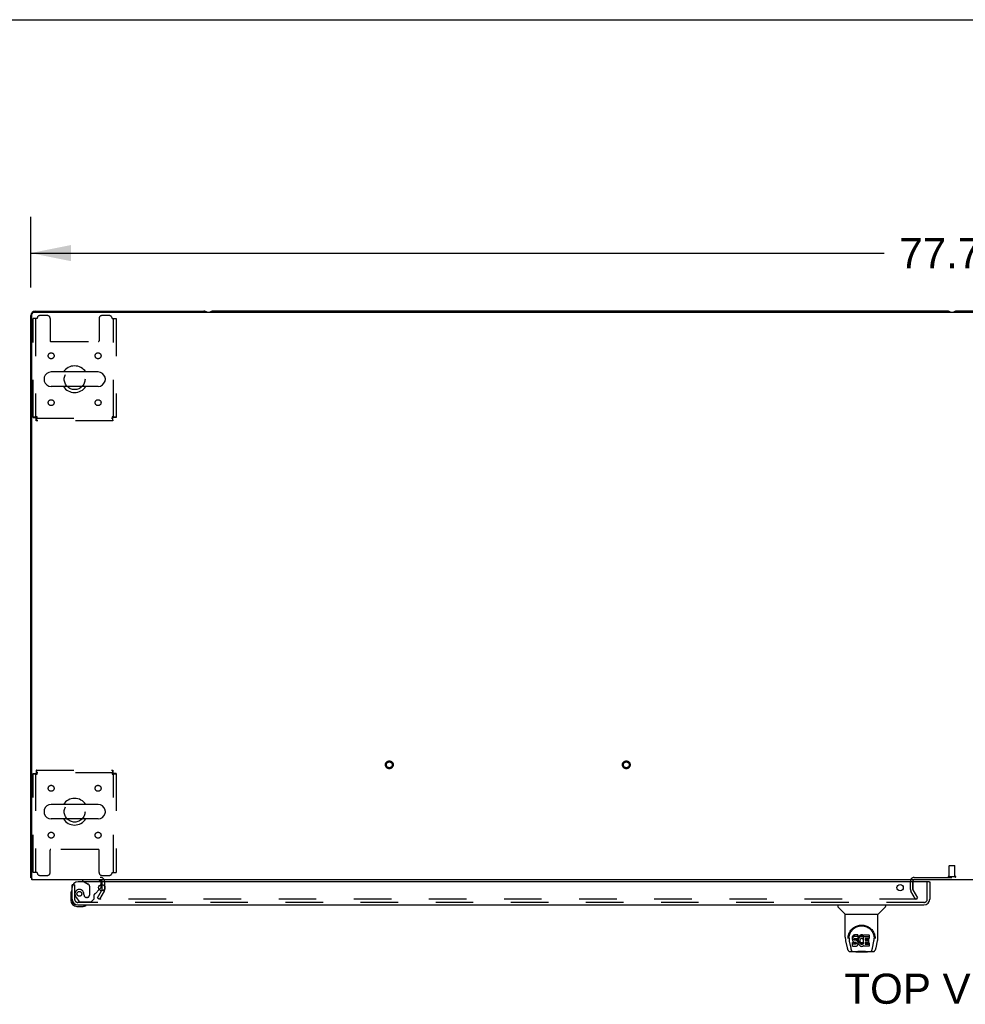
# Model space of a CAD drawing. Header units: inches. Extents: x 0 to 288, y 0 to 186.
# Tile 66 of 73: x 59 to 99, y 145 to 186. Entities that reach past the tile are written whole.
import ezdxf

# ---------------------------------------------------------------- set-up
doc = ezdxf.new("R2010")
doc.units = ezdxf.units.IN
doc.header["$LTSCALE"] = 15.847458
doc.header["$MEASUREMENT"] = 0
doc.linetypes.add('HIDDEN', pattern=[0.2, 0.1, -0.1])
doc.layers.get('0').update_dxf_attribs({"linetype": 'CONTINUOUS'})
for name, color, linetype in [('DEFAULT_2', 8, 'HIDDEN'), ('DIMENSIONS', 7, 'CONTINUOUS'), ('LEFTHAND_DOOR_ASSEMBLY', 7, 'CONTINUOUS')]:
    doc.layers.add(name, color=color, linetype=linetype)
doc.styles.get("Standard").update_dxf_attribs({"font": 'arial.ttf'})
doc.dimstyles.new('DIMSTYLE_1', dxfattribs={"dimtxt": 1.271186, "dimasz": 1.694915, "dimexe": 0.09, "dimexo": 0.07, "dimgap": 0.0375, "dimtad": 0, "dimtih": 1, "dimtoh": 1, "dimzin": 4, "dimdsep": 46, "dimtxsty": 'Standard', "dimblk": '_FILLED', "dimblk1": '_FILLED', "dimblk2": '_FILLED', "dimcen": 0.09, "dimadec": 3, "dimazin": 1, "dimtfac": 1, "dimtdec": 3, "dimtofl": 0, "dimtmove": 0, "dimatfit": 3, "dimldrblk": '_FILLED', "dimfxl": 0, "dimtolj": 1, "dimtzin": 4, "dimarcsym": 0})

# ---------------------------------------------------------------- blocks, each defined once
blk = doc.blocks.new('_FILLED')
at = {"color": 0, "linetype": 'ByBlock'}
blk.add_solid([(0, 0), (-1, 0.2), (-1, -0.2)], dxfattribs=at)
blk = doc.blocks.new('*D1')
at = {"layer": 'DIMENSIONS', "color": 2, "linetype": 'Continuous'}
for p, q in [((59.806, 175.142), (59.806, 178.116)), ((137.556, 175.142), (137.556, 178.116)), ((59.806, 176.591), (95.824, 176.591)), ((137.556, 176.591), (101.537, 176.591))]:
    blk.add_line(p, q, dxfattribs=at)
at = {"layer": 'DIMENSIONS', "color": 2, "linetype": 'Continuous', "xscale": 1.6949152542, "yscale": 1.6949152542, "zscale": 1.6949152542, "rotation": 180}
blk.add_blockref('_FILLED', (59.806, 176.591), dxfattribs=at)
at = {"layer": 'DIMENSIONS', "color": 2, "linetype": 'Continuous', "xscale": 1.6949152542, "yscale": 1.6949152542, "zscale": 1.6949152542}
blk.add_blockref('_FILLED', (137.556, 176.591), dxfattribs=at)
at = {"layer": 'DIMENSIONS', "color": 2, "linetype": 'Continuous', "insert": (98.681, 177.227), "char_height": 1.2712, "width": 4.44206, "attachment_point": 2, "line_spacing_factor": 0.9}
blk.add_mtext('77.75', dxfattribs=at)

msp = doc.modelspace()

# ---------------------------------------------------------------- linework, layer by layer
at = {"color": 7, "linetype": 'Continuous'}
for p, q in [((0, 186.441), (288.136, 186.441)), ((98.492, 174.145), (67.495, 174.145)), ((129.867, 174.145), (98.87, 174.145)), ((60.372, 171.313), (60.372, 171.226)), ((62.647, 171.576), (60.672, 171.576)), ((62.947, 171.313), (62.947, 171.226)), ((62.647, 170.964), (60.672, 170.964)), ((62.647, 153.326), (60.672, 153.326)), ((60.372, 153.063), (60.372, 152.976)), ((62.947, 153.063), (62.947, 152.976)), ((62.647, 152.714), (60.672, 152.714)), ((59.858, 150.249), (59.806, 150.249)), ((59.846, 150.217), (59.858, 150.226)), ((62.931, 149.771), (62.931, 149.861))]:
    msp.add_line(p, q, dxfattribs=at)
at = {"color": 3, "linetype": 'Continuous'}
for p, q in [((59.918, 174.093), (137.444, 174.093)), ((59.995, 174.145), (67.117, 174.145)), ((59.806, 150.249), (59.806, 173.956)), ((59.858, 150.145), (59.858, 174.033)), ((137.504, 150.145), (59.858, 150.145)), ((97.035, 150.066), (97.035, 150.093)), ((62.822, 149.724), (62.798, 149.683)), ((62.827, 149.74), (62.827, 149.947))]:
    msp.add_line(p, q, dxfattribs=at)
for points in [[(59.828, 150.229), (59.823, 150.232), (59.82, 150.233), (59.817, 150.235), (59.815, 150.236), (59.812, 150.238), (59.81, 150.239), (59.809, 150.241), (59.807, 150.243), (59.807, 150.244), (59.806, 150.246), (59.806, 150.247), (59.806, 150.249)], [(59.846, 150.217), (59.844, 150.219), (59.842, 150.221), (59.84, 150.222), (59.837, 150.224), (59.834, 150.226), (59.831, 150.227), (59.828, 150.229)]]:
    msp.add_lwpolyline(points, dxfattribs=at)
for centre, radius, start, end in [((59.995, 173.956), 0.189, 90, 180), ((59.918, 174.033), 0.06, 90, 180), ((67.117, 173.956), 0.189, 46.487, 90), ((59.995, 150.334), 0.189, 218.2806, 223.5127), ((62.742, 150.06), 0.085, 4.0489, 90), ((97.085, 150.095), 0.05, 129.974, 170.026), ((62.794, 149.74), 0.033, 330, 360)]:
    msp.add_arc(centre, radius, start, end, dxfattribs=at)
at = {"color": 7, "linetype": 'Continuous'}
for centre, radius, start, end in [((67.495, 173.956), 0.189, 90, 133.4203), ((98.492, 173.956), 0.189, 46.5797, 90), ((98.87, 173.956), 0.189, 90, 133.4203), ((61.66, 171.27), 0.562, 32.9567, 147.0433), ((60.516, 171.313), 0.144, 164.3697, 180), ((60.516, 171.226), 0.144, 180, 195.6303), ((60.672, 171.27), 0.306, 90, 164.3697), ((60.672, 171.27), 0.306, 195.6303, 270), ((62.647, 171.27), 0.306, 15.6303, 90), ((62.647, 171.27), 0.306, 270, 344.3697), ((62.803, 171.313), 0.144, 0, 15.6303), ((62.803, 171.226), 0.144, 344.3697, 360), ((61.66, 171.27), 0.562, 212.956, 327.044), ((60.672, 153.02), 0.306, 90, 164.3697), ((61.66, 153.02), 0.562, 32.9567, 147.0433), ((62.647, 153.02), 0.306, 15.6303, 90), ((60.516, 153.063), 0.144, 164.3697, 180), ((60.516, 152.976), 0.144, 180, 195.6303), ((60.672, 153.02), 0.306, 195.6303, 270), ((62.647, 153.02), 0.306, 270, 344.3697), ((62.803, 153.063), 0.144, 0, 15.6303), ((62.803, 152.976), 0.144, 344.3697, 360), ((61.66, 153.02), 0.562, 212.956, 327.044), ((97.085, 150.095), 0.05, 170.026, 180), ((97.085, 150.095), 0.05, 90, 129.974)]:
    msp.add_arc(centre, radius, start, end, dxfattribs=at)
at = {"layer": 'DEFAULT_2', "color": 8, "linetype": 'HIDDEN'}
for p, q in [((59.91, 169.654), (59.91, 173.832)), ((60.077, 173.832), (59.91, 173.832)), ((60.014, 173.832), (60.014, 169.654)), ((60.503, 173.957), (60.202, 173.957)), ((60.628, 173.832), (60.628, 172.887)), ((62.691, 173.832), (62.691, 172.887)), ((63.118, 173.957), (62.816, 173.957)), ((63.243, 173.832), (63.41, 173.832)), ((63.306, 169.654), (63.306, 173.832)), ((63.41, 173.832), (63.41, 169.654)), ((60.658, 172.857), (62.661, 172.857)), ((59.91, 169.654), (60.014, 169.654)), ((60.044, 169.52), (60.044, 169.624)), ((60.044, 169.624), (63.276, 169.624)), ((63.276, 169.52), (60.044, 169.52)), ((63.243, 169.687), (63.247, 169.673)), ((63.276, 169.52), (63.276, 169.624)), ((63.41, 169.654), (63.306, 169.654)), ((59.91, 150.457), (59.91, 154.636)), ((59.91, 154.636), (60.014, 154.636)), ((60.014, 154.636), (60.014, 150.457)), ((60.044, 154.77), (60.044, 154.666)), ((60.044, 154.77), (63.276, 154.77)), ((63.276, 154.666), (60.044, 154.666)), ((60.077, 154.603), (60.072, 154.617)), ((63.243, 154.603), (63.257, 154.607)), ((63.276, 154.77), (63.276, 154.666)), ((63.306, 150.457), (63.306, 154.636)), ((63.41, 154.636), (63.306, 154.636)), ((63.41, 154.636), (63.41, 150.457)), ((60.628, 150.457), (60.628, 151.402)), ((62.661, 151.432), (60.658, 151.432)), ((62.691, 150.457), (62.691, 151.402)), ((60.077, 150.457), (59.91, 150.457)), ((63.243, 150.457), (63.41, 150.457)), ((98.557, 150.292), (98.557, 150.739)), ((98.567, 150.749), (98.795, 150.749)), ((98.805, 150.292), (98.805, 150.739)), ((60.202, 150.332), (60.503, 150.332)), ((62.816, 150.332), (63.118, 150.332)), ((62.827, 149.947), (62.827, 150.06)), ((62.931, 149.861), (62.931, 150.06)), ((96.931, 149.74), (96.931, 150.095)), ((97.035, 149.74), (97.035, 150.066)), ((97.035, 150.06), (97.035, 149.74)), ((97.085, 150.249), (100.277, 150.249)), ((98.539, 150.292), (98.823, 150.292)), ((62.626, 149.384), (62.798, 149.683)), ((62.912, 149.672), (62.716, 149.332)), ((62.931, 149.74), (62.931, 149.771)), ((97.145, 149.332), (96.949, 149.672)), ((97.235, 149.384), (97.039, 149.724)), ((62.626, 149.384), (62.716, 149.332)), ((97.212, 149.332), (62.762, 149.332)), ((97.145, 149.332), (97.235, 149.384))]:
    msp.add_line(p, q, dxfattribs=at)
for points in [[(60.077, 169.687), (60.058, 169.684), (60.039, 169.682), (60.021, 169.68), (60.004, 169.677), (59.988, 169.675), (59.972, 169.673), (59.958, 169.67), (59.946, 169.668), (59.935, 169.666), (59.926, 169.663), (59.919, 169.661), (59.914, 169.658), (59.911, 169.656), (59.91, 169.654)], [(60.077, 169.687), (60.069, 169.684), (60.063, 169.682), (60.056, 169.68), (60.049, 169.677), (60.043, 169.675), (60.037, 169.673), (60.032, 169.67), (60.027, 169.668), (60.023, 169.666), (60.02, 169.663), (60.017, 169.661), (60.015, 169.658), (60.014, 169.656), (60.014, 169.654)], [(60.044, 169.52), (60.046, 169.521), (60.048, 169.524), (60.051, 169.529), (60.053, 169.536), (60.055, 169.545), (60.058, 169.556), (60.06, 169.569), (60.062, 169.583), (60.065, 169.598), (60.067, 169.614), (60.069, 169.632), (60.072, 169.65), (60.074, 169.668), (60.077, 169.687)], [(60.044, 169.624), (60.046, 169.624), (60.048, 169.625), (60.051, 169.627), (60.053, 169.63), (60.055, 169.633), (60.058, 169.638), (60.06, 169.642), (60.062, 169.647), (60.065, 169.653), (60.067, 169.659), (60.069, 169.666), (60.072, 169.673), (60.077, 169.687)], [(63.306, 169.654), (63.305, 169.656), (63.304, 169.658), (63.302, 169.661), (63.299, 169.663), (63.296, 169.666), (63.292, 169.668), (63.287, 169.67), (63.282, 169.673), (63.276, 169.675), (63.27, 169.677), (63.263, 169.68), (63.257, 169.682), (63.243, 169.687)], [(63.243, 169.687), (63.245, 169.668), (63.247, 169.65), (63.25, 169.632), (63.252, 169.614), (63.254, 169.598), (63.257, 169.583), (63.259, 169.569), (63.261, 169.556), (63.264, 169.545), (63.266, 169.536), (63.268, 169.529), (63.271, 169.524), (63.273, 169.521), (63.276, 169.52)], [(63.41, 169.654), (63.408, 169.656), (63.405, 169.658), (63.4, 169.661), (63.393, 169.663), (63.384, 169.666), (63.373, 169.668), (63.361, 169.67), (63.347, 169.673), (63.331, 169.675), (63.315, 169.677), (63.298, 169.68), (63.28, 169.682), (63.261, 169.684), (63.243, 169.687)], [(63.247, 169.673), (63.25, 169.666), (63.252, 169.659), (63.254, 169.653), (63.257, 169.647), (63.259, 169.642), (63.261, 169.638), (63.264, 169.633), (63.266, 169.63), (63.268, 169.627), (63.271, 169.625), (63.273, 169.624), (63.276, 169.624)], [(59.91, 154.636), (59.911, 154.633), (59.914, 154.631), (59.919, 154.629), (59.926, 154.626), (59.935, 154.624), (59.946, 154.622), (59.958, 154.619), (59.972, 154.617), (59.988, 154.615), (60.004, 154.612), (60.021, 154.61), (60.039, 154.607), (60.058, 154.605), (60.077, 154.603)], [(60.014, 154.636), (60.014, 154.633), (60.015, 154.631), (60.017, 154.629), (60.02, 154.626), (60.023, 154.624), (60.027, 154.622), (60.032, 154.619), (60.037, 154.617), (60.043, 154.615), (60.049, 154.612), (60.056, 154.61), (60.063, 154.607), (60.077, 154.603)], [(60.077, 154.603), (60.074, 154.621), (60.072, 154.64), (60.069, 154.658), (60.067, 154.675), (60.065, 154.692), (60.062, 154.707), (60.06, 154.721), (60.058, 154.733), (60.055, 154.744), (60.053, 154.753), (60.051, 154.76), (60.048, 154.766), (60.046, 154.769), (60.044, 154.77)], [(60.072, 154.617), (60.069, 154.624), (60.067, 154.63), (60.065, 154.636), (60.062, 154.642), (60.06, 154.647), (60.058, 154.652), (60.055, 154.656), (60.053, 154.66), (60.051, 154.662), (60.048, 154.664), (60.046, 154.665), (60.044, 154.666)], [(63.276, 154.77), (63.273, 154.769), (63.271, 154.766), (63.268, 154.76), (63.266, 154.753), (63.264, 154.744), (63.261, 154.733), (63.259, 154.721), (63.257, 154.707), (63.254, 154.692), (63.252, 154.675), (63.25, 154.658), (63.247, 154.64), (63.245, 154.621), (63.243, 154.603)], [(63.276, 154.666), (63.273, 154.665), (63.271, 154.664), (63.268, 154.662), (63.266, 154.66), (63.264, 154.656), (63.261, 154.652), (63.259, 154.647), (63.257, 154.642), (63.254, 154.636), (63.252, 154.63), (63.25, 154.624), (63.247, 154.617), (63.243, 154.603)], [(63.243, 154.603), (63.261, 154.605), (63.28, 154.607), (63.298, 154.61), (63.315, 154.612), (63.331, 154.615), (63.347, 154.617), (63.361, 154.619), (63.373, 154.622), (63.384, 154.624), (63.393, 154.626), (63.4, 154.629), (63.405, 154.631), (63.408, 154.633), (63.41, 154.636)], [(63.257, 154.607), (63.263, 154.61), (63.27, 154.612), (63.276, 154.615), (63.282, 154.617), (63.287, 154.619), (63.292, 154.622), (63.296, 154.624), (63.299, 154.626), (63.302, 154.629), (63.304, 154.631), (63.305, 154.633), (63.306, 154.636)], [(62.744, 149.357), (62.743, 149.356), (62.743, 149.354), (62.742, 149.352), (62.742, 149.35), (62.742, 149.35)], [(62.742, 149.35), (62.742, 149.348), (62.743, 149.346), (62.743, 149.344), (62.744, 149.342), (62.745, 149.34), (62.746, 149.339), (62.748, 149.337), (62.75, 149.336), (62.751, 149.335), (62.753, 149.334), (62.755, 149.333)], [(62.762, 149.332), (62.76, 149.332), (62.758, 149.333), (62.755, 149.333)]]:
    msp.add_lwpolyline(points, dxfattribs=at)
for centre, radius in [((60.67, 172.259), 0.125), ((62.649, 172.259), 0.125), ((61.66, 171.27), 0.438), ((60.67, 170.28), 0.125), ((62.649, 170.28), 0.125), ((74.938, 154.999), 0.164), ((74.938, 154.999), 0.124), ((84.938, 154.999), 0.164), ((84.938, 154.999), 0.124), ((60.67, 154.009), 0.125), ((62.649, 154.009), 0.125), ((61.66, 153.02), 0.438), ((60.67, 152.03), 0.125), ((62.649, 152.03), 0.125)]:
    msp.add_circle(centre, radius, dxfattribs=at)
for centre, radius, start, end in [((60.202, 173.832), 0.125, 90, 180), ((60.503, 173.832), 0.125, 0, 90), ((62.816, 173.832), 0.125, 90, 180), ((63.118, 173.832), 0.125, 0, 90), ((60.658, 172.887), 0.03, 180, 270), ((62.661, 172.887), 0.03, 270, 360), ((60.658, 151.402), 0.03, 90, 180), ((62.661, 151.402), 0.03, 0, 90), ((60.202, 150.457), 0.125, 180, 270), ((60.503, 150.457), 0.125, 270, 360), ((62.816, 150.457), 0.125, 180, 270), ((63.118, 150.457), 0.125, 270, 360), ((98.567, 150.739), 0.01, 90, 180), ((98.795, 150.739), 0.01, 0, 90), ((62.742, 150.06), 0.189, 0, 90), ((62.742, 150.06), 0.085, 0, 4.0489), ((97.085, 150.095), 0.154, 90, 180), ((98.539, 150.27), 0.0215, 90, 270), ((98.823, 150.27), 0.0215, 270, 90), ((62.794, 149.74), 0.137, 330, 360), ((97.068, 149.74), 0.137, 180, 210), ((97.068, 149.74), 0.033, 180, 210)]:
    msp.add_arc(centre, radius, start, end, dxfattribs=at)
at = {"layer": 'LEFTHAND_DOOR_ASSEMBLY', "color": 3, "linetype": 'Continuous'}
for p, q in [((97.723, 150.066), (61.806, 150.066)), ((97.743, 150.066), (97.743, 149.333)), ((61.556, 149.333), (61.556, 149.941)), ((61.802, 149.087), (97.497, 149.087))]:
    msp.add_line(p, q, dxfattribs=at)
at = {"layer": 'LEFTHAND_DOOR_ASSEMBLY', "color": 7, "linetype": 'Continuous'}
for p, q in [((61.998, 150.145), (61.998, 150.106)), ((61.998, 150.106), (62.067, 150.066)), ((97.723, 150.066), (97.743, 150.066)), ((62.698, 149.737), (62.755, 149.794)), ((62.785, 149.865), (62.785, 149.947)), ((61.496, 149.546), (61.496, 149.29)), ((61.556, 149.333), (61.556, 149.29)), ((61.759, 149.027), (62.015, 149.027)), ((93.864, 149.087), (93.864, 149.024)), ((94.173, 148.699), (93.876, 148.996)), ((95.563, 148.699), (95.86, 148.996)), ((95.872, 149.087), (95.872, 149.024)), ((94.179, 148.693), (95.557, 148.693)), ((94.179, 147.721), (94.179, 148.693)), ((95.557, 147.722), (95.557, 148.693)), ((94.194, 147.578), (94.259, 147.273)), ((94.297, 147.667), (94.297, 147.666)), ((94.304, 147.753), (94.303, 147.689)), ((94.341, 147.679), (94.341, 147.656)), ((94.35, 147.558), (94.408, 147.265)), ((94.484, 147.725), (94.482, 147.701)), ((94.482, 147.634), (94.482, 147.701)), ((94.484, 147.658), (94.482, 147.634)), ((94.482, 147.634), (94.483, 147.61)), ((94.483, 147.61), (94.487, 147.587)), ((94.489, 147.748), (94.484, 147.725)), ((94.484, 147.658), (94.484, 147.725)), ((94.489, 147.681), (94.484, 147.658)), ((94.487, 147.587), (94.495, 147.565)), ((94.498, 147.771), (94.489, 147.748)), ((94.489, 147.681), (94.489, 147.748)), ((94.498, 147.704), (94.489, 147.681)), ((94.548, 147.495), (94.489, 147.495)), ((94.489, 147.428), (94.489, 147.495)), ((94.495, 147.565), (94.508, 147.544)), ((94.512, 147.79), (94.498, 147.771)), ((94.498, 147.704), (94.498, 147.771)), ((94.512, 147.723), (94.498, 147.704)), ((94.508, 147.544), (94.524, 147.527)), ((94.52, 147.798), (94.512, 147.79)), ((94.512, 147.723), (94.512, 147.79)), ((94.52, 147.731), (94.512, 147.723)), ((94.53, 147.805), (94.52, 147.798)), ((94.52, 147.731), (94.52, 147.798)), ((94.53, 147.738), (94.52, 147.731)), ((94.524, 147.527), (94.544, 147.514)), ((94.552, 147.814), (94.53, 147.805)), ((94.53, 147.738), (94.53, 147.805)), ((94.552, 147.748), (94.53, 147.738)), ((94.544, 147.514), (94.555, 147.51)), ((94.609, 147.495), (94.548, 147.495)), ((94.548, 147.428), (94.548, 147.495)), ((94.575, 147.822), (94.552, 147.814)), ((94.552, 147.748), (94.552, 147.814)), ((94.575, 147.755), (94.552, 147.748)), ((94.553, 147.622), (94.554, 147.638)), ((94.554, 147.615), (94.553, 147.622)), ((94.554, 147.638), (94.556, 147.653)), ((94.554, 147.615), (94.554, 147.638)), ((94.556, 147.608), (94.554, 147.615)), ((94.555, 147.51), (94.567, 147.508)), ((94.556, 147.653), (94.559, 147.659)), ((94.556, 147.608), (94.556, 147.653)), ((94.56, 147.602), (94.556, 147.608)), ((94.559, 147.659), (94.565, 147.664)), ((94.56, 147.602), (94.56, 147.661)), ((94.567, 147.597), (94.56, 147.602)), ((94.565, 147.664), (94.579, 147.669)), ((94.567, 147.664), (94.566, 147.665)), ((94.581, 147.66), (94.567, 147.664)), ((94.567, 147.597), (94.567, 147.664)), ((94.581, 147.593), (94.567, 147.597)), ((94.567, 147.508), (94.614, 147.507)), ((94.715, 147.822), (94.575, 147.822)), ((94.575, 147.755), (94.575, 147.822)), ((94.715, 147.755), (94.575, 147.755)), ((94.579, 147.669), (94.594, 147.67)), ((94.605, 147.661), (94.581, 147.66)), ((94.581, 147.593), (94.581, 147.66)), ((94.605, 147.594), (94.581, 147.593)), ((94.594, 147.67), (94.707, 147.67)), ((94.629, 147.66), (94.605, 147.661)), ((94.605, 147.594), (94.605, 147.661)), ((94.629, 147.593), (94.605, 147.594)), ((94.624, 147.497), (94.609, 147.495)), ((94.609, 147.429), (94.609, 147.495)), ((94.614, 147.507), (94.622, 147.507)), ((94.622, 147.507), (94.629, 147.504)), ((94.631, 147.5), (94.624, 147.497)), ((94.624, 147.43), (94.624, 147.497)), ((94.653, 147.655), (94.629, 147.66)), ((94.629, 147.593), (94.629, 147.66)), ((94.653, 147.588), (94.629, 147.593)), ((94.629, 147.504), (94.635, 147.5)), ((94.632, 147.502), (94.631, 147.5)), ((94.631, 147.433), (94.631, 147.5)), ((94.635, 147.5), (94.64, 147.494)), ((94.636, 147.438), (94.636, 147.498)), ((94.663, 147.65), (94.653, 147.655)), ((94.653, 147.588), (94.653, 147.655)), ((94.663, 147.583), (94.653, 147.588)), ((94.673, 147.643), (94.663, 147.65)), ((94.663, 147.583), (94.663, 147.65)), ((94.673, 147.576), (94.663, 147.583)), ((94.691, 147.626), (94.673, 147.643)), ((94.673, 147.576), (94.673, 147.643)), ((94.691, 147.559), (94.673, 147.576)), ((94.704, 147.606), (94.691, 147.626)), ((94.691, 147.559), (94.691, 147.626)), ((94.704, 147.539), (94.691, 147.559)), ((94.713, 147.584), (94.704, 147.606)), ((94.704, 147.539), (94.704, 147.606)), ((94.713, 147.517), (94.704, 147.539)), ((94.707, 147.67), (94.712, 147.67)), ((94.712, 147.67), (94.714, 147.676)), ((94.714, 147.58), (94.713, 147.584)), ((94.713, 147.517), (94.713, 147.584)), ((94.719, 147.494), (94.713, 147.517)), ((94.714, 147.676), (94.715, 147.688)), ((94.719, 147.658), (94.714, 147.613)), ((94.714, 147.547), (94.714, 147.613)), ((94.719, 147.591), (94.714, 147.547)), ((94.714, 147.547), (94.715, 147.524)), ((94.716, 147.779), (94.715, 147.822)), ((94.715, 147.755), (94.715, 147.822)), ((94.716, 147.712), (94.715, 147.755)), ((94.715, 147.688), (94.716, 147.712)), ((94.715, 147.524), (94.718, 147.502)), ((94.716, 147.712), (94.716, 147.779)), ((94.718, 147.502), (94.723, 147.48)), ((94.723, 147.68), (94.719, 147.658)), ((94.719, 147.591), (94.719, 147.658)), ((94.723, 147.613), (94.719, 147.591)), ((94.729, 147.701), (94.723, 147.68)), ((94.723, 147.613), (94.723, 147.68)), ((94.729, 147.634), (94.723, 147.613)), ((94.737, 147.722), (94.729, 147.701)), ((94.729, 147.634), (94.729, 147.701)), ((94.737, 147.655), (94.729, 147.634)), ((94.748, 147.741), (94.737, 147.722)), ((94.737, 147.655), (94.737, 147.722)), ((94.748, 147.674), (94.737, 147.655)), ((94.761, 147.759), (94.748, 147.741)), ((94.748, 147.674), (94.748, 147.741)), ((94.761, 147.693), (94.748, 147.674)), ((94.776, 147.776), (94.761, 147.759)), ((94.761, 147.693), (94.761, 147.759)), ((94.776, 147.709), (94.761, 147.693)), ((94.792, 147.791), (94.776, 147.776)), ((94.776, 147.709), (94.776, 147.776)), ((94.792, 147.725), (94.776, 147.709)), ((94.787, 147.589), (94.784, 147.562)), ((94.784, 147.562), (94.784, 147.535)), ((94.784, 147.535), (94.785, 147.522)), ((94.785, 147.522), (94.785, 147.562)), ((94.785, 147.522), (94.788, 147.509)), ((94.791, 147.602), (94.787, 147.589)), ((94.787, 147.582), (94.788, 147.576)), ((94.788, 147.576), (94.798, 147.551)), ((94.788, 147.509), (94.788, 147.576)), ((94.788, 147.509), (94.798, 147.485)), ((94.797, 147.614), (94.791, 147.602)), ((94.81, 147.804), (94.792, 147.791)), ((94.792, 147.725), (94.792, 147.791)), ((94.81, 147.738), (94.792, 147.725)), ((94.811, 147.637), (94.797, 147.614)), ((94.798, 147.551), (94.811, 147.528)), ((94.798, 147.485), (94.798, 147.551)), ((94.831, 147.813), (94.81, 147.804)), ((94.81, 147.738), (94.81, 147.804)), ((94.831, 147.746), (94.81, 147.738)), ((94.819, 147.647), (94.811, 147.637)), ((94.811, 147.528), (94.82, 147.518)), ((94.811, 147.461), (94.811, 147.528)), ((94.83, 147.655), (94.819, 147.647)), ((94.82, 147.518), (94.83, 147.509)), ((94.82, 147.451), (94.82, 147.518)), ((94.855, 147.665), (94.83, 147.655)), ((94.83, 147.509), (94.841, 147.502)), ((94.83, 147.442), (94.83, 147.509)), ((94.853, 147.818), (94.831, 147.813)), ((94.831, 147.746), (94.831, 147.813)), ((94.853, 147.751), (94.831, 147.746)), ((94.841, 147.502), (94.854, 147.497)), ((94.841, 147.435), (94.841, 147.502)), ((94.875, 147.82), (94.853, 147.818)), ((94.853, 147.751), (94.853, 147.818)), ((94.875, 147.754), (94.853, 147.751)), ((94.854, 147.497), (94.867, 147.495)), ((94.854, 147.43), (94.854, 147.497)), ((94.868, 147.668), (94.855, 147.665)), ((94.867, 147.495), (94.88, 147.494)), ((94.867, 147.428), (94.867, 147.495)), ((94.881, 147.668), (94.868, 147.668)), ((94.875, 147.82), (94.897, 147.82)), ((94.875, 147.754), (94.875, 147.82)), ((94.897, 147.753), (94.875, 147.754)), ((94.88, 147.494), (94.894, 147.496)), ((94.88, 147.427), (94.88, 147.494)), ((94.894, 147.665), (94.881, 147.668)), ((94.907, 147.66), (94.894, 147.665)), ((94.894, 147.496), (94.906, 147.5)), ((94.894, 147.429), (94.894, 147.496)), ((94.908, 147.818), (94.897, 147.82)), ((94.897, 147.753), (94.897, 147.82)), ((94.908, 147.751), (94.897, 147.753)), ((94.906, 147.5), (94.918, 147.506)), ((94.906, 147.433), (94.906, 147.5)), ((94.919, 147.815), (94.908, 147.818)), ((94.908, 147.751), (94.908, 147.818)), ((94.919, 147.748), (94.908, 147.751)), ((94.939, 147.731), (94.913, 147.663)), ((94.918, 147.506), (94.93, 147.513)), ((94.918, 147.439), (94.918, 147.506)), ((94.938, 147.803), (94.919, 147.815)), ((94.919, 147.748), (94.919, 147.815)), ((94.938, 147.736), (94.919, 147.748)), ((94.93, 147.513), (94.93, 147.446)), ((94.936, 147.512), (94.948, 147.495)), ((94.938, 147.803), (94.938, 147.736)), ((94.939, 147.799), (94.939, 147.736)), ((94.948, 147.82), (95.185, 147.82)), ((94.948, 147.428), (94.948, 147.82)), ((94.948, 147.753), (95.185, 147.753)), ((95.018, 147.665), (95.018, 147.598)), ((95.019, 147.507), (95.019, 147.429)), ((95.185, 147.67), (95.022, 147.67)), ((95.022, 147.66), (95.154, 147.66)), ((95.022, 147.593), (95.154, 147.593)), ((95.154, 147.511), (95.024, 147.511)), ((95.158, 147.656), (95.158, 147.516)), ((95.189, 147.815), (95.189, 147.674)), ((95.329, 147.265), (95.385, 147.555)), ((95.385, 147.555), (95.386, 147.559)), ((95.432, 147.753), (95.433, 147.689)), ((95.439, 147.666), (95.439, 147.667)), ((95.477, 147.273), (95.542, 147.578)), ((94.383, 147.118), (94.61, 147.118)), ((94.418, 147.197), (94.425, 147.197)), ((94.427, 147.191), (94.427, 147.191)), ((94.47, 147.118), (94.469, 147.118)), ((94.484, 147.348), (94.484, 147.49)), ((94.548, 147.428), (94.489, 147.428)), ((94.489, 147.344), (94.633, 147.344)), ((94.609, 147.429), (94.548, 147.428)), ((94.624, 147.43), (94.609, 147.429)), ((94.63, 147.099), (94.609, 147.119)), ((94.631, 147.433), (94.624, 147.43)), ((95.106, 147.099), (94.63, 147.099)), ((94.636, 147.438), (94.631, 147.433)), ((94.633, 147.344), (94.645, 147.345)), ((94.645, 147.45), (94.636, 147.438)), ((94.64, 147.494), (94.646, 147.48)), ((94.645, 147.45), (94.645, 147.482)), ((94.648, 147.457), (94.645, 147.45)), ((94.645, 147.345), (94.656, 147.349)), ((94.646, 147.48), (94.649, 147.465)), ((94.648, 147.457), (94.648, 147.47)), ((94.649, 147.465), (94.648, 147.457)), ((94.656, 147.349), (94.676, 147.363)), ((94.676, 147.363), (94.693, 147.38)), ((94.693, 147.38), (94.7, 147.39)), ((94.7, 147.39), (94.705, 147.401)), ((94.705, 147.401), (94.714, 147.423)), ((94.714, 147.423), (94.72, 147.446)), ((94.722, 147.47), (94.719, 147.494)), ((94.72, 147.446), (94.722, 147.47)), ((94.722, 147.47), (94.722, 147.485)), ((94.723, 147.48), (94.73, 147.459)), ((94.73, 147.459), (94.751, 147.42)), ((94.751, 147.42), (94.764, 147.402)), ((94.764, 147.402), (94.778, 147.385)), ((94.778, 147.385), (94.795, 147.37)), ((94.795, 147.37), (94.813, 147.356)), ((94.798, 147.485), (94.811, 147.461)), ((94.811, 147.461), (94.82, 147.451)), ((94.813, 147.356), (94.822, 147.351)), ((94.82, 147.451), (94.83, 147.442)), ((94.822, 147.351), (94.833, 147.347)), ((94.83, 147.442), (94.841, 147.435)), ((94.833, 147.347), (94.855, 147.342)), ((94.841, 147.435), (94.854, 147.43)), ((94.854, 147.43), (94.867, 147.428)), ((94.855, 147.342), (94.877, 147.339)), ((94.867, 147.428), (94.88, 147.427)), ((94.877, 147.339), (94.899, 147.342)), ((94.88, 147.427), (94.894, 147.429)), ((94.894, 147.429), (94.906, 147.433)), ((94.899, 147.342), (94.92, 147.349)), ((94.906, 147.433), (94.918, 147.439)), ((94.918, 147.439), (94.93, 147.446)), ((94.92, 147.349), (94.939, 147.361)), ((94.936, 147.445), (94.948, 147.428)), ((94.95, 147.361), (94.939, 147.361)), ((94.939, 147.361), (94.939, 147.361)), ((94.95, 147.348), (94.95, 147.361)), ((95.185, 147.344), (94.954, 147.344)), ((95.024, 147.491), (95.185, 147.491)), ((95.024, 147.425), (95.185, 147.425)), ((95.106, 147.099), (95.127, 147.119)), ((95.126, 147.118), (95.353, 147.118)), ((95.19, 147.487), (95.19, 147.348)), ((95.268, 147.118), (95.266, 147.118)), ((95.309, 147.191), (95.309, 147.191)), ((95.311, 147.197), (95.318, 147.197))]:
    msp.add_line(p, q, dxfattribs=at)
at = {"layer": 'LEFTHAND_DOOR_ASSEMBLY', "color": 8, "linetype": 'HIDDEN'}
for p, q in [((62.628, 150.145), (61.998, 150.145)), ((62.067, 150.066), (62.236, 149.968)), ((62.785, 149.947), (62.785, 149.988)), ((97.639, 149.333), (97.639, 150.066)), ((61.66, 149.941), (61.556, 149.941)), ((61.66, 149.941), (61.66, 149.333)), ((62.286, 149.881), (62.286, 149.502)), ((62.536, 149.575), (62.698, 149.737)), ((61.734, 149.39), (61.836, 149.245)), ((97.497, 149.191), (61.802, 149.191)), ((61.9, 149.212), (62.352, 149.212)), ((62.057, 149.502), (62.057, 149.49)), ((62.188, 149.404), (62.155, 149.404)), ((62.352, 149.212), (62.478, 149.338)), ((62.478, 149.338), (62.478, 149.517))]:
    msp.add_line(p, q, dxfattribs=at)
at = {"layer": 'LEFTHAND_DOOR_ASSEMBLY', "color": 7, "linetype": 'Continuous'}
for points in [[(94.297, 147.679), (94.3, 147.721), (94.307, 147.77), (94.317, 147.817), (94.332, 147.861), (94.349, 147.903), (94.369, 147.942), (94.391, 147.98), (94.416, 148.015), (94.443, 148.047), (94.473, 148.078), (94.504, 148.106), (94.538, 148.132), (94.573, 148.155), (94.611, 148.176), (94.651, 148.194), (94.692, 148.209), (94.735, 148.221), (94.779, 148.23), (94.823, 148.235), (94.868, 148.237), (94.913, 148.235), (94.958, 148.23), (95.002, 148.221), (95.045, 148.209), (95.086, 148.194), (95.126, 148.176), (95.163, 148.155), (95.199, 148.131), (95.233, 148.105), (95.264, 148.077), (95.294, 148.047), (95.321, 148.014), (95.346, 147.979), (95.368, 147.942), (95.388, 147.902), (95.405, 147.861), (95.419, 147.816), (95.43, 147.769), (95.436, 147.72), (95.439, 147.679)], [(94.341, 147.679), (94.342, 147.699), (94.343, 147.724), (94.346, 147.748), (94.349, 147.772), (94.354, 147.795), (94.36, 147.818), (94.367, 147.841), (94.374, 147.863), (94.383, 147.885), (94.392, 147.906), (94.402, 147.926), (94.413, 147.946), (94.425, 147.964), (94.437, 147.982), (94.45, 148), (94.463, 148.016), (94.477, 148.032), (94.491, 148.047), (94.505, 148.061), (94.52, 148.075), (94.535, 148.087), (94.55, 148.099), (94.565, 148.111), (94.581, 148.121), (94.597, 148.131), (94.613, 148.14), (94.628, 148.149), (94.644, 148.156), (94.66, 148.164), (94.676, 148.17), (94.692, 148.176), (94.708, 148.181), (94.724, 148.186), (94.74, 148.19), (94.756, 148.194), (94.772, 148.197), (94.788, 148.2), (94.804, 148.202), (94.82, 148.204), (94.835, 148.205), (94.851, 148.206), (94.867, 148.206), (94.883, 148.206), (94.899, 148.205), (94.915, 148.204), (94.931, 148.202), (94.947, 148.2), (94.963, 148.198), (94.979, 148.194), (94.995, 148.191), (95.011, 148.187), (95.027, 148.182), (95.043, 148.176), (95.059, 148.17), (95.075, 148.164), (95.091, 148.157), (95.107, 148.149), (95.123, 148.141), (95.139, 148.131), (95.154, 148.122), (95.17, 148.111), (95.185, 148.1), (95.2, 148.088), (95.215, 148.075), (95.23, 148.062), (95.245, 148.048), (95.259, 148.033), (95.273, 148.017), (95.286, 148), (95.299, 147.983), (95.311, 147.965), (95.323, 147.946), (95.334, 147.926), (95.344, 147.906), (95.353, 147.885), (95.362, 147.863), (95.369, 147.841), (95.376, 147.819), (95.382, 147.795), (95.387, 147.772), (95.39, 147.748), (95.393, 147.724), (95.395, 147.7), (95.395, 147.679)], [(94.179, 147.721), (94.18, 147.688), (94.183, 147.649), (94.188, 147.609), (94.194, 147.578)], [(94.297, 147.667), (94.297, 147.671), (94.297, 147.679)], [(94.341, 147.656), (94.341, 147.64), (94.343, 147.612), (94.346, 147.583), (94.35, 147.558)], [(94.489, 147.495), (94.488, 147.495), (94.488, 147.494), (94.488, 147.494), (94.487, 147.494), (94.487, 147.494), (94.486, 147.494), (94.486, 147.493), (94.486, 147.493), (94.485, 147.493), (94.485, 147.492), (94.485, 147.492), (94.485, 147.491), (94.484, 147.491), (94.484, 147.49)], [(95.386, 147.559), (95.387, 147.562), (95.387, 147.565), (95.388, 147.568), (95.388, 147.571), (95.389, 147.574), (95.389, 147.578), (95.39, 147.581), (95.39, 147.585), (95.391, 147.588), (95.391, 147.592), (95.391, 147.596), (95.392, 147.599), (95.392, 147.603), (95.393, 147.607), (95.393, 147.612), (95.393, 147.616), (95.394, 147.62), (95.394, 147.625), (95.394, 147.629), (95.395, 147.634), (95.395, 147.639), (95.395, 147.644), (95.395, 147.649), (95.395, 147.654), (95.395, 147.679)], [(95.439, 147.679), (95.439, 147.672), (95.439, 147.667)], [(95.542, 147.578), (95.548, 147.608), (95.553, 147.648), (95.556, 147.688), (95.557, 147.722)], [(94.259, 147.273), (94.262, 147.26), (94.267, 147.241), (94.272, 147.225), (94.277, 147.21), (94.283, 147.196), (94.289, 147.184), (94.295, 147.172), (94.302, 147.162), (94.311, 147.152), (94.32, 147.143), (94.33, 147.135), (94.341, 147.128), (94.354, 147.123), (94.367, 147.12), (94.38, 147.118), (94.383, 147.118)], [(94.408, 147.265), (94.41, 147.254), (94.413, 147.24), (94.416, 147.227), (94.42, 147.214), (94.424, 147.201), (94.427, 147.191)], [(94.427, 147.191), (94.433, 147.178), (94.439, 147.166), (94.445, 147.155), (94.452, 147.146), (94.459, 147.138), (94.467, 147.131), (94.476, 147.125), (94.486, 147.121), (94.496, 147.119), (94.504, 147.118)], [(94.489, 147.428), (94.488, 147.428), (94.488, 147.428), (94.488, 147.428), (94.487, 147.427), (94.487, 147.427), (94.486, 147.427), (94.486, 147.427), (94.486, 147.426), (94.485, 147.426), (94.485, 147.425), (94.485, 147.425), (94.485, 147.424), (94.484, 147.424), (94.484, 147.423)], [(94.585, 147.118), (94.605, 147.119), (94.627, 147.12), (94.651, 147.123), (94.675, 147.125), (94.701, 147.128), (94.728, 147.131), (94.755, 147.134), (94.783, 147.136), (94.812, 147.138), (94.842, 147.139), (94.871, 147.139), (94.9, 147.139), (94.929, 147.137), (94.957, 147.136), (94.985, 147.133), (95.012, 147.131), (95.038, 147.128), (95.064, 147.125), (95.087, 147.122), (95.11, 147.12), (95.132, 147.119), (95.152, 147.118)], [(94.585, 147.118), (94.607, 147.119), (94.633, 147.121), (94.661, 147.123), (94.718, 147.129)], [(94.718, 147.129), (94.747, 147.131), (94.776, 147.134), (94.807, 147.136), (94.837, 147.137), (94.868, 147.137), (94.898, 147.137), (94.928, 147.136), (94.959, 147.134), (94.988, 147.132), (95.018, 147.129), (95.075, 147.123)], [(95.075, 147.123), (95.102, 147.121), (95.129, 147.119), (95.152, 147.118)], [(95.232, 147.118), (95.24, 147.119), (95.25, 147.121), (95.26, 147.125), (95.269, 147.131), (95.277, 147.138), (95.284, 147.146), (95.291, 147.155), (95.297, 147.166), (95.303, 147.178), (95.309, 147.191)], [(95.309, 147.191), (95.312, 147.201), (95.316, 147.214), (95.32, 147.227), (95.323, 147.24), (95.326, 147.254), (95.329, 147.265)], [(95.353, 147.118), (95.355, 147.118), (95.369, 147.12), (95.382, 147.123), (95.394, 147.128), (95.406, 147.135), (95.416, 147.143), (95.425, 147.151), (95.433, 147.161), (95.441, 147.172), (95.447, 147.183), (95.453, 147.196), (95.459, 147.209), (95.464, 147.224), (95.469, 147.241), (95.474, 147.26), (95.477, 147.273)]]:
    msp.add_lwpolyline(points, dxfattribs=at)
at = {"layer": 'LEFTHAND_DOOR_ASSEMBLY', "color": 8, "linetype": 'HIDDEN'}
msp.add_circle((61.86, 149.554), 0.101, dxfattribs=at)
at = {"layer": 'LEFTHAND_DOOR_ASSEMBLY', "color": 3, "linetype": 'Continuous'}
for centre in [(62.806, 149.816), (96.493, 149.816)]:
    msp.add_circle(centre, 0.133, dxfattribs=at)
for centre, radius, start, end in [((61.806, 149.816), 0.25, 90, 180), ((61.802, 149.333), 0.246, 180, 270), ((97.497, 149.333), 0.246, 270, 360)]:
    msp.add_arc(centre, radius, start, end, dxfattribs=at)
at = {"layer": 'LEFTHAND_DOOR_ASSEMBLY', "color": 7, "linetype": 'Continuous'}
for centre, radius, start, end in [((62.628, 149.988), 0.157, 29.8303, 90), ((61.746, 149.546), 0.25, 149.1101, 180), ((61.544, 149.667), 0.015, 96.3796, 149.1101), ((61.541, 149.667), 0.015, 0, 83.6204), ((62.685, 149.865), 0.1, 315, 360), ((61.759, 149.29), 0.263, 180, 270), ((61.759, 149.29), 0.203, 180, 270), ((62.015, 149.277), 0.25, 270, 300.8899), ((62.136, 149.072), 0.015, 6.3796, 90), ((62.136, 149.075), 0.015, 300.8899, 353.6204), ((93.903, 149.024), 0.0394, 180, 225), ((95.833, 149.024), 0.0394, 315, 360), ((94.187, 148.713), 0.0197, 225, 262.5), ((95.549, 148.713), 0.0197, 277.5, 315)]:
    msp.add_arc(centre, radius, start, end, dxfattribs=at)
at = {"layer": 'LEFTHAND_DOOR_ASSEMBLY', "color": 8, "linetype": 'HIDDEN'}
for centre, radius, start, end in [((62.628, 149.988), 0.157, 0, 29.8303), ((61.86, 149.554), 0.187, 17.8482, 196.8439), ((61.664, 149.49), 0.393, 1.6599, 17.9298), ((62.186, 149.881), 0.1, 0, 59.908), ((62.465, 149.646), 0.1, 291.6096, 315), ((61.802, 149.333), 0.142, 180, 270), ((62.05, 149.611), 0.386, 196.8439, 215.1), ((61.9, 149.291), 0.079, 215.1, 270), ((62.155, 149.502), 0.098, 180, 270), ((62.188, 149.502), 0.098, 270, 360), ((62.517, 149.517), 0.039, 111.6096, 180), ((97.497, 149.333), 0.142, 270, 360)]:
    msp.add_arc(centre, radius, start, end, dxfattribs=at)
at = {"layer": 'LEFTHAND_DOOR_ASSEMBLY', "color": 7, "linetype": 'Continuous'}
for centre, major_axis, ratio, start_param, end_param in [((94.868, 147.679), (0, 0.565), 0.999848, 1.137008, 1.553352), ((94.868, 147.679), (0, 0.565), 0.999848, -1.553352, -1.137622), ((94.909, 147.664), (0.00448, 0), 1, -1.986921, -0.366491), ((94.932, 147.51), (0.00448, 0), 1, 1.570796, 2.222579), ((94.932, 147.51), (0, 0.00448), 1, -0.975826, 0), ((94.935, 147.799), (0.00448, 0), 1, 0.003891, 0.905353), ((94.935, 147.732), (0.00448, 0), 1, 0.003842, 0.905353), ((95.022, 147.665), (0.00448, 0), 1, 1.570796, 3.141593), ((95.022, 147.665), (0, 0.00448), 1, 1.96475, 3.141593), ((95.022, 147.598), (0.00448, 0), 1, -3.141593, -1.570796), ((95.024, 147.507), (0.00448, 0), 1, 1.570796, 3.141593), ((95.024, 147.496), (0.00448, 0), 1, -3.141593, -1.570796), ((95.154, 147.656), (0.00448, 0), 1, 0, 1.570796), ((95.154, 147.589), (0.00448, 0), 1, 0, 1.570796), ((95.154, 147.516), (0.00448, 0), 1, -1.570796, 0), ((95.185, 147.815), (0.00448, 0), 1, 0, 1.570796), ((95.185, 147.748), (0.00448, 0), 1, 0, 1.570796), ((95.185, 147.674), (0.00448, 0), 1, -1.570796, 0), ((94.489, 147.348), (0, 0.00483), 1, 1.570796, 3.141593), ((94.932, 147.443), (0.00448, 0), 1, 0.594971, 2.222579), ((94.954, 147.348), (0.00448, 0), 1, -3.141593, -1.570796), ((95.024, 147.429), (0.00448, 0), 1, -3.141593, -1.570796), ((95.185, 147.487), (0.00448, 0), 1, 0, 1.570796), ((95.185, 147.42), (0.00448, 0), 1, 0, 1.570796), ((95.185, 147.348), (0.00448, 0), 1, -1.570796, 0)]:
    msp.add_ellipse(centre, major_axis=major_axis, ratio=ratio, start_param=start_param, end_param=end_param, dxfattribs=at)

# ---------------------------------------------------------------- texts
at = {"layer": 'DIMENSIONS', "color": 2, "linetype": 'Continuous', "insert": (98.482, 146.187), "char_height": 1.2712, "width": 8.66203, "attachment_point": 2, "line_spacing_factor": 0.9}
msp.add_mtext('TOP VIEW', dxfattribs=at)

# ---------------------------------------------------------------- dimensions: what is measured, and where the dimension line sits
at = {"layer": 'DIMENSIONS', "color": 2, "linetype": 'Continuous'}
dim = msp.add_linear_dim(base=(59.806, 176.591), p1=(137.556, 178.186), p2=(59.806, 178.186), angle=180, dimstyle='DIMSTYLE_1', dxfattribs=at)
dim.commit()
dim.dimension.update_dxf_attribs({"geometry": '*D1', "text_midpoint": (98.685, 176.574), "dimtype": 160})

doc.saveas('drawing.dxf')
